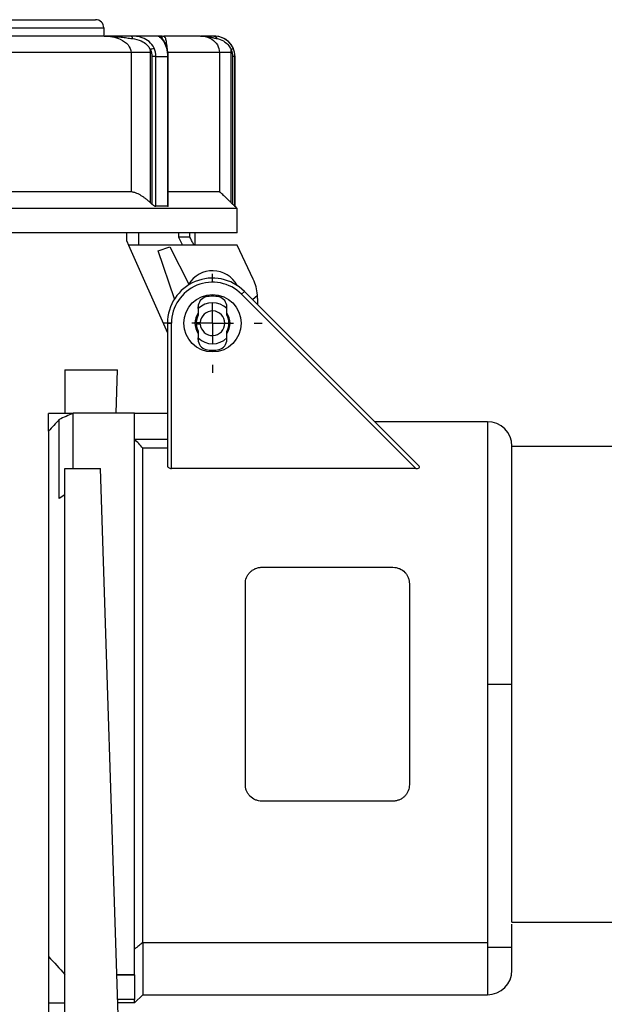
# Model space of a CAD drawing. Header units: inches. Extents: x 0 to 33, y 0 to 25.5.
# Tile 9 of 16: x 14.1 to 16.9, y 12.8 to 17.5. Entities that reach past the tile are written whole.
import ezdxf

# ---------------------------------------------------------------- set-up
doc = ezdxf.new("R2010")
doc.units = ezdxf.units.IN
doc.header["$LTSCALE"] = 3
doc.header["$MEASUREMENT"] = 0
doc.linetypes.add('SLD-Center', pattern=[0.75, 0.6, -0.05, 0.05, -0.05])
doc.linetypes.add('SLD-Solid', pattern=[0])
doc.layers.add('CENTER', color=40, linetype='SLD-Center')
doc.layers.add('DIMENSIONS', color=140, linetype='SLD-Solid', lineweight=25)
doc.styles.add('SLDTEXTSTYLE0', font='GOTHIC.TTF', dxfattribs={"width": 0.913})
doc.dimstyles.new('SLDDIMSTYLE2', dxfattribs={"dimtxt": 0.375, "dimasz": 0.45, "dimexe": 0, "dimexo": 0.0625, "dimgap": 0.09375, "dimtad": 0, "dimtih": 1, "dimtoh": 1, "dimrnd": 1e-09, "dimzin": 12, "dimdsep": 46, "dimtxsty": 'SLDTEXTSTYLE0', "dimsah": 1, "dimcen": 0.09, "dimadec": 0, "dimazin": 3, "dimtfac": 1, "dimtofl": 0, "dimtmove": 0, "dimatfit": 3, "dimfxl": 0, "dimfrac": 2, "dimtolj": 1, "dimtzin": 12, "dimarcsym": 0})
doc.dimstyles.new('SLDDIMSTYLE3', dxfattribs={"dimtxt": 0.375, "dimasz": 0.45, "dimexe": 0, "dimexo": 0.0625, "dimgap": 0.09375, "dimtad": 0, "dimtih": 1, "dimtoh": 1, "dimrnd": 1e-09, "dimzin": 4, "dimdsep": 46, "dimtxsty": 'SLDTEXTSTYLE0', "dimsah": 1, "dimcen": 0.09, "dimadec": 0, "dimazin": 1, "dimtfac": 1, "dimtmove": 0, "dimatfit": 0, "dimfxl": 0, "dimfrac": 2, "dimtolj": 1, "dimtzin": 12, "dimarcsym": 0})

# ---------------------------------------------------------------- blocks, each defined once
blk = doc.blocks.new('_D_3')
at = {"layer": 'DIMENSIONS'}
for p, q in [((11.4501, 16.3102), (11.4501, 10.8734)), ((14.2454, 12.8382), (14.2454, 10.8734)), ((11.4501, 11.2484), (10.5501, 11.2484)), ((14.2454, 11.2484), (15.1454, 11.2484)), ((12.3628, 11.2455), (12.2486, 11.2455)), ((12.2486, 11.2455), (12.2486, 10.6502)), ((13.3326, 11.2455), (13.4469, 11.2455)), ((13.4469, 11.2455), (13.4469, 10.6502)), ((12.2486, 10.6502), (12.3628, 10.6502)), ((13.4469, 10.6502), (13.3326, 10.6502))]:
    blk.add_line(p, q, dxfattribs=at)
for points in [[(11.4501, 11.2484), (11.0001, 11.3384), (11.0001, 11.1584)], [(14.2454, 11.2484), (14.6954, 11.1584), (14.6954, 11.3384)]]:
    blk.add_solid(points, dxfattribs=at)
at = {"layer": 'DIMENSIONS', "char_height": 0.375, "attachment_point": 1, "style": 'SLDTEXTSTYLE0'}
for s, insert in [('2.80', (12.3628, 11.8007)), ('71.0', (12.3628, 11.1292))]:
    blk.add_mtext(s, dxfattribs=dict(at, insert=insert))
blk = doc.blocks.new('_D_4')
at = {"layer": 'DIMENSIONS'}
for p, q in [((18.9698, 13.0523), (18.9698, 10.8734)), ((14.2454, 12.8382), (14.2454, 10.8734)), ((14.2454, 11.2484), (15.541, 11.2484)), ((18.9698, 11.2484), (17.6742, 11.2484)), ((15.9841, 11.2455), (15.8699, 11.2455)), ((15.8699, 11.2455), (15.8699, 10.6502)), ((17.231, 11.2455), (17.3453, 11.2455)), ((17.3453, 11.2455), (17.3453, 10.6502)), ((15.8699, 10.6502), (15.9841, 10.6502)), ((17.3453, 10.6502), (17.231, 10.6502))]:
    blk.add_line(p, q, dxfattribs=at)
for points in [[(14.2454, 11.2484), (14.6954, 11.1584), (14.6954, 11.3384)], [(18.9698, 11.2484), (18.5198, 11.3384), (18.5198, 11.1584)]]:
    blk.add_solid(points, dxfattribs=at)
at = {"layer": 'DIMENSIONS', "char_height": 0.375, "attachment_point": 1, "style": 'SLDTEXTSTYLE0'}
for s, insert in [('4.72', (16.1227, 11.8007)), ('120.0', (15.9841, 11.1292))]:
    blk.add_mtext(s, dxfattribs=dict(at, insert=insert))
blk = doc.blocks.new('_D_5')
at = {"layer": 'DIMENSIONS'}
for p, q in [((22.3832, 13.0382), (22.3832, 9.0061)), ((14.2454, 12.8382), (14.2454, 9.0061)), ((14.2454, 9.3811), (17.2477, 9.3811)), ((17.6908, 9.3782), (17.5766, 9.3782)), ((17.5766, 9.3782), (17.5766, 8.7829)), ((18.9377, 9.3782), (19.052, 9.3782)), ((19.052, 9.3782), (19.052, 8.7829)), ((22.3832, 9.3811), (19.3809, 9.3811)), ((17.5766, 8.7829), (17.6908, 8.7829)), ((19.052, 8.7829), (18.9377, 8.7829))]:
    blk.add_line(p, q, dxfattribs=at)
for points in [[(14.2454, 9.3811), (14.6954, 9.2911), (14.6954, 9.4711)], [(22.3832, 9.3811), (21.9332, 9.4711), (21.9332, 9.2911)]]:
    blk.add_solid(points, dxfattribs=at)
at = {"layer": 'DIMENSIONS', "char_height": 0.375, "attachment_point": 1, "style": 'SLDTEXTSTYLE0'}
for s, insert in [('8.14', (17.8294, 9.9334)), ('206.7', (17.6908, 9.2619))]:
    blk.add_mtext(s, dxfattribs=dict(at, insert=insert))
blk = doc.blocks.new('SW_CENTERMARKSYMBOL_0')
at = {"layer": 'CENTER', "color": 0}
for p, q in [((0, 0.2), (0, 0.2378)), ((0, 0), (0, 0.1)), ((-0.2, 0), (-0.2378, 0)), ((0, 0), (-0.1, 0)), ((0, 0), (0, -0.1)), ((0, 0), (0.1, 0)), ((0.2, 0), (0.2378, 0)), ((0, -0.2), (0, -0.2378))]:
    blk.add_line(p, q, dxfattribs=at)

msp = doc.modelspace()

# ---------------------------------------------------------------- linework, layer by layer
for p, q in [((12.1292, 17.4838), (14.4718, 17.4838)), ((12.0899, 17.4445), (14.5111, 17.4445)), ((14.5111, 17.4445), (14.5111, 17.4051)), ((14.5121, 17.4051), (14.0505, 17.4051)), ((14.772, 17.4051), (14.6422, 17.4051)), ((14.8022, 17.4038), (14.7888, 17.4048)), ((14.7977, 17.4042), (14.7994, 17.4051)), ((14.9757, 17.4051), (14.7994, 17.4051)), ((15.0426, 17.4051), (15.0391, 17.4051)), ((14.6416, 17.3263), (13.9871, 17.3263)), ((14.6416, 17.3263), (14.6416, 16.6571)), ((14.7349, 16.6055), (14.7349, 17.3263)), ((14.7421, 17.3067), (14.7421, 16.599)), ((14.7615, 17.3067), (14.8166, 17.3067)), ((14.7615, 16.5882), (14.7615, 17.3067)), ((15.0659, 17.3263), (14.8159, 17.3263)), ((14.8166, 17.3067), (14.8166, 16.5882)), ((14.8201, 16.5881), (14.8201, 17.3067)), ((15.0659, 17.3263), (15.0659, 16.6571)), ((15.1224, 16.6055), (15.1224, 17.3263)), ((15.1291, 17.3067), (15.1291, 16.599)), ((15.1405, 16.5882), (15.1405, 17.3067)), ((15.1405, 17.3067), (15.141, 17.3067)), ((15.141, 16.5882), (15.141, 17.3067)), ((14.6416, 16.6571), (13.9871, 16.6571)), ((15.0659, 16.6571), (14.8201, 16.6571)), ((14.8166, 16.5882), (14.7615, 16.5882)), ((15.141, 16.5882), (15.1405, 16.5882)), ((15.1509, 16.5783), (15.141, 16.5882)), ((15.1509, 16.5783), (13.3005, 16.5783)), ((15.1509, 16.4602), (15.1509, 16.5783)), ((15.1509, 16.4602), (13.3005, 16.4602)), ((14.621, 16.4208), (14.621, 16.4602)), ((14.679, 16.4011), (14.679, 16.4602)), ((14.8692, 16.4602), (14.8692, 16.4405)), ((14.9241, 16.4405), (14.9241, 16.4602)), ((14.9501, 16.4011), (14.9501, 16.4602)), ((14.621, 16.4208), (14.6298, 16.4011)), ((15.1509, 16.4011), (14.6298, 16.4011)), ((14.6298, 16.4011), (14.8162, 15.9812)), ((14.8692, 16.4405), (14.8886, 16.4011)), ((14.9241, 16.4405), (14.8692, 16.4405)), ((15.2283, 16.2382), (15.1509, 16.4011)), ((14.7717, 16.3744), (14.8275, 16.3937)), ((14.8508, 16.1445), (14.7717, 16.3744)), ((14.8275, 16.3937), (14.9185, 16.215)), ((15.1859, 16.1802), (15.172, 16.1663)), ((15.172, 16.1663), (16.0086, 15.3297)), ((16.023, 15.3431), (15.1859, 16.1802)), ((15.2253, 16.1409), (15.2486, 16.1626)), ((15.2493, 16.1452), (15.2493, 16.1168)), ((14.9639, 16.0974), (14.9639, 16.1054)), ((14.9958, 16.073), (14.9955, 16.0729)), ((15.0539, 16.0822), (15.0538, 16.0823)), ((15.1017, 16.0974), (15.1017, 16.1054)), ((14.8162, 16.0271), (14.8162, 15.3431)), ((14.8162, 16.0271), (14.8359, 16.0271)), ((14.8359, 15.3297), (14.8359, 16.0271)), ((14.9555, 16.0617), (14.9581, 16.0521)), ((15.091, 16.0362), (15.0911, 16.0365)), ((15.1075, 16.0521), (15.11, 16.0617)), ((14.9581, 16.0022), (14.9555, 15.9926)), ((14.9746, 16.018), (14.9745, 16.0177)), ((15.0115, 15.9723), (15.0118, 15.9719)), ((15.0698, 15.9813), (15.0701, 15.9814)), ((15.11, 15.9926), (15.1075, 16.0022)), ((14.9639, 15.9489), (14.9639, 15.9568)), ((15.1017, 15.9489), (15.1017, 15.9568)), ((14.3241, 15.8037), (14.5774, 15.8037)), ((14.3241, 15.8037), (14.3241, 15.5941)), ((14.5707, 15.5953), (14.5774, 15.8037)), ((14.3608, 15.5941), (14.2454, 15.5941)), ((14.2454, 15.5093), (14.2454, 15.5941)), ((14.3635, 15.3299), (14.3635, 15.5953)), ((14.6588, 15.5953), (14.3635, 15.5953)), ((14.6588, 12.9019), (14.6588, 15.5953)), ((14.8162, 15.5941), (14.6588, 15.5941)), ((14.2963, 15.1855), (14.2963, 15.565)), ((16.3517, 15.5547), (15.8114, 15.5547)), ((16.3517, 15.5547), (16.3517, 14.2949)), ((14.2454, 15.5093), (14.2454, 12.9882)), ((14.6588, 15.4714), (14.8162, 15.4714)), ((14.6981, 13.0557), (14.6981, 15.4277)), ((14.8162, 15.4277), (14.6981, 15.4277)), ((16.4698, 14.2949), (16.4698, 15.4366)), ((16.4698, 15.4366), (17.0603, 15.4366)), ((14.3241, 15.3299), (14.4955, 15.3299)), ((14.3241, 12.6882), (14.3241, 15.3299)), ((14.58, 12.7061), (14.4955, 15.3299)), ((16.0086, 15.3297), (14.8359, 15.3297)), ((14.3241, 15.2034), (14.2963, 15.1855)), ((15.269, 14.8559), (15.8989, 14.8559)), ((15.1903, 13.8126), (15.1903, 14.7771)), ((15.9777, 14.7771), (15.9777, 13.8126)), ((16.3517, 14.2949), (16.3517, 13.0557)), ((16.3517, 14.2949), (16.4698, 14.2949)), ((16.4698, 13.1531), (16.4698, 14.2949)), ((15.8989, 13.7338), (15.269, 13.7338)), ((16.4698, 13.1531), (17.0603, 13.1531)), ((16.4698, 13.033), (16.4698, 13.1433)), ((14.6981, 13.0557), (16.3517, 13.0557)), ((14.6981, 13.0557), (14.6981, 12.8047)), ((16.3517, 13.0557), (16.3517, 13.033)), ((16.3517, 13.033), (16.4698, 13.033)), ((16.3517, 13.033), (16.3517, 12.8047)), ((16.4698, 12.9228), (16.4698, 13.033)), ((14.2454, 12.9882), (14.2454, 12.7653)), ((14.5737, 12.9019), (14.6588, 12.9019)), ((14.5737, 12.9007), (14.6588, 12.9007)), ((14.6588, 12.9007), (14.6588, 12.9019)), ((14.6588, 12.9007), (14.6588, 12.7814)), ((14.2454, 12.7653), (14.3241, 12.7653)), ((14.6588, 12.7814), (14.5776, 12.7814)), ((14.6588, 12.7653), (14.5781, 12.7653)), ((14.6588, 12.7653), (14.6981, 12.8047)), ((14.6588, 12.7653), (14.6588, 12.7814)), ((14.6981, 12.8047), (16.3517, 12.8047))]:
    msp.add_line(p, q)
msp.add_circle((15.0328, 16.0271), 0.1378)
for centre, radius, start, end in [((14.4718, 17.4445), 0.0394, 0, 90), ((15.0426, 17.3067), 0.0984, 0, 90), ((15.0328, 16.1453), 0.1339, 28.3304, 148.6076), ((15.0328, 16.0271), 0.2165, 45, 180), ((15.0328, 16.0271), 0.1969, 45, 180), ((15.0328, 16.1452), 0.2165, 4.6076, 25.4268), ((15.0328, 16.1452), 0.2165, 0, 4.6076), ((15.0131, 16.1054), 0.0492, 104.117, 180), ((15.0328, 16.0271), 0.0984, 45.573, 134.427), ((15.0328, 16.0271), 0.1299, 75.883, 104.117), ((15.0525, 16.1054), 0.0492, 0, 75.883), ((15.0328, 16.0271), 0.0846, 144.484, 180), ((15.0328, 16.0271), 0.0591, 183.8226, 176.1774), ((15.0328, 16.0271), 0.0846, 324.484, 35.516), ((15.0328, 16.0271), 0.0846, 180, 215.516), ((15.0328, 16.0271), 0.0787, 151.045, 177.134), ((15.0328, 16.0271), 0.0787, 182.866, 208.955), ((15.0328, 16.0271), 0.0787, 331.045, 28.955), ((15.0328, 16.0271), 0.0984, 225.573, 314.427), ((15.0131, 15.9489), 0.0492, 180, 255.883), ((15.0525, 15.9489), 0.0492, 284.117, 0), ((15.0328, 16.0271), 0.1299, 255.883, 284.117), ((16.3517, 15.4366), 0.1181, 0, 90), ((16.3517, 12.9228), 0.1181, 270, 0)]:
    msp.add_arc(centre, radius, start, end)
for points, knots in [([(14.5121, 17.4051), (14.5403, 17.4051), (14.586, 17.3968), (14.6314, 17.3647), (14.6416, 17.3391), (14.6416, 17.3263)], [3.0982905, 3.0982905, 3.0982905, 3.0982905, 3.4265787, 3.6454374, 3.8642962, 3.8642962, 3.8642962, 3.8642962]), ([(14.5121, 17.4051), (14.5123, 17.4051), (14.5126, 17.4051), (14.5402, 17.4051), (14.5769, 17.4027), (14.6217, 17.3967), (14.6392, 17.3942), (14.648, 17.3931)], [-0.3766637, -0.3766637, -0.3766637, -0.3766637, -0.3749763, -0.3749763, -0.1499905, -0.0749953, 0, 0, 0, 0]), ([(14.6422, 17.4051), (14.6169, 17.4051), (14.5735, 17.4051), (14.5336, 17.4051), (14.517, 17.4051)], [0, 0, 0, 0, 0.5821943, 1, 1, 1, 1]), ([(14.6422, 17.4051), (14.6432, 17.4051), (14.6457, 17.4031), (14.6474, 17.3971), (14.648, 17.3931)], [0, 0, 0, 0, 0.428571, 1, 1, 1, 1]), ([(14.7523, 17.3474), (14.7466, 17.3594), (14.73, 17.3807), (14.6899, 17.4022), (14.6591, 17.4051), (14.6422, 17.4051)], [-0.2873707, -0.2873707, -0.2873707, -0.2873707, -0.2052648, -0.1231589, 0, 0, 0, 0]), ([(14.648, 17.3931), (14.6623, 17.3912), (14.6871, 17.3859), (14.7179, 17.3664), (14.7302, 17.3489), (14.7344, 17.3393)], [-0.2873707, -0.2873707, -0.2873707, -0.2873707, -0.1642118, -0.0821059, 0, 0, 0, 0]), ([(14.772, 17.4051), (14.7741, 17.4051), (14.7879, 17.3993), (14.8064, 17.3654), (14.8113, 17.3474)], [0, 0, 0, 0, 0.164084, 0.287147, 0.287147, 0.287147, 0.287147]), ([(14.7901, 17.3931), (14.7888, 17.3961), (14.784, 17.4024), (14.7764, 17.4051), (14.772, 17.4051)], [0, 0, 0, 0, 0.428571, 1, 1, 1, 1]), ([(14.7907, 17.4051), (14.7868, 17.4051), (14.7772, 17.4051), (14.7739, 17.4051), (14.772, 17.4051)], [0, 0, 0, 0, 0.413715, 1, 1, 1, 1]), ([(14.8157, 17.344), (14.8141, 17.3493), (14.8112, 17.3595), (14.8043, 17.3751), (14.7967, 17.3876), (14.7911, 17.3943), (14.7884, 17.397), (14.7882, 17.397), (14.7881, 17.397)], [0, 0, 0, 0, 0.172877, 0.336912, 0.608909, 0.8034, 0.937092, 1, 1, 1, 1]), ([(14.7908, 17.3952), (14.7912, 17.3977), (14.792, 17.4027), (14.7958, 17.4037), (14.7977, 17.4042)], [0, 0, 0, 0, 0.490516, 1, 1, 1, 1]), ([(14.8155, 17.3429), (14.8152, 17.348), (14.8146, 17.359), (14.8127, 17.3731), (14.8096, 17.3885), (14.8051, 17.4022), (14.8015, 17.404), (14.7994, 17.4051)], [0, 0, 0, 0, 0.109586, 0.236458, 0.379619, 0.648889, 1, 1, 1, 1]), ([(14.9757, 17.4051), (14.995, 17.4051), (15.0268, 17.3968), (15.0587, 17.3647), (15.0659, 17.3391), (15.0659, 17.3263)], [0, 0, 0, 0, 0.3282291, 0.5470486, 0.765868, 0.765868, 0.765868, 0.765868]), ([(14.9757, 17.4051), (14.9758, 17.4051), (14.9759, 17.4051), (14.9913, 17.4051), (15.0115, 17.4027), (15.0375, 17.3967), (15.0483, 17.3942), (15.0539, 17.3931)], [-0.3766995, -0.3766995, -0.3766995, -0.3766995, -0.3750662, -0.3750662, -0.1500265, -0.0750132, 0, 0, 0, 0]), ([(15.0391, 17.4051), (15.0254, 17.4051), (15.0021, 17.4051), (14.9853, 17.4051), (14.9783, 17.4051)], [0, 0, 0, 0, 0.587376, 1, 1, 1, 1]), ([(15.0391, 17.4051), (15.0418, 17.4051), (15.0481, 17.4031), (15.0525, 17.3971), (15.0539, 17.3931)], [0, 0, 0, 0, 0.428571, 1, 1, 1, 1]), ([(15.1315, 17.3474), (15.126, 17.3594), (15.1101, 17.3807), (15.0743, 17.4022), (15.0506, 17.4051), (15.0391, 17.4051)], [-0.2873702, -0.2873702, -0.2873702, -0.2873702, -0.2052644, -0.1231586, 0, 0, 0, 0]), ([(15.0539, 17.3931), (15.0632, 17.3912), (15.0811, 17.3859), (15.1069, 17.3664), (15.1181, 17.3489), (15.1219, 17.3393)], [-0.2873702, -0.2873702, -0.2873702, -0.2873702, -0.1642115, -0.0821058, 0, 0, 0, 0]), ([(14.7523, 17.3474), (14.7506, 17.3468), (14.7452, 17.3447), (14.7381, 17.3412), (14.7344, 17.3393)], [0, 0, 0, 0, 0.428571, 1, 1, 1, 1]), ([(14.8113, 17.3474), (14.814, 17.3466), (14.8161, 17.3448), (14.8157, 17.3424), (14.8155, 17.3418)], [0, 0, 0, 0, 0.5714286, 0.75, 0.75, 0.75, 0.75]), ([(14.82, 17.3067), (14.8198, 17.3131), (14.8194, 17.3261), (14.8169, 17.3381), (14.8156, 17.3441)], [0, 0, 0, 0, 0.49983, 1, 1, 1, 1]), ([(15.1315, 17.3474), (15.1317, 17.3468), (15.1304, 17.3447), (15.1254, 17.3412), (15.1219, 17.3393)], [0, 0, 0, 0, 0.428571, 1, 1, 1, 1]), ([(14.7349, 17.3263), (14.718, 17.3263), (14.7002, 17.3263), (14.6676, 17.3263), (14.6529, 17.3263), (14.6416, 17.3263)], [0, 0, 0, 0, 0.5, 0.5, 1, 1, 1, 1]), ([(14.7615, 17.3067), (14.7593, 17.3067), (14.7563, 17.3067), (14.7495, 17.3067), (14.7457, 17.3067), (14.7421, 17.3067)], [0, 0, 0, 0, 0.5, 0.5, 1, 1, 1, 1]), ([(14.8166, 17.3067), (14.8175, 17.3067), (14.8192, 17.3067), (14.8202, 17.3067), (14.82, 17.3067), (14.82, 17.3067)], [0, 0, 0, 0, 0.479107, 0.958215, 1, 1, 1, 1]), ([(15.1224, 17.3263), (15.1068, 17.3263), (15.0932, 17.3263), (15.0734, 17.3263), (15.0674, 17.3263), (15.0659, 17.3263)], [0, 0, 0, 0, 0.5, 0.5, 1, 1, 1, 1]), ([(15.1405, 17.3067), (15.1404, 17.3067), (15.1392, 17.3067), (15.1352, 17.3067), (15.1324, 17.3067), (15.1291, 17.3067)], [0, 0, 0, 0, 0.5, 0.5, 1, 1, 1, 1]), ([(14.7349, 16.6055), (14.7329, 16.6073), (14.729, 16.6108), (14.7231, 16.6158), (14.7172, 16.6206), (14.7114, 16.6251), (14.7055, 16.6294), (14.6997, 16.6334), (14.6939, 16.6372), (14.6858, 16.6422), (14.6755, 16.6477), (14.6644, 16.6524), (14.6554, 16.6552), (14.6481, 16.6568), (14.6438, 16.657), (14.6416, 16.6571)], [0, 0, 0, 0, 0.067804, 0.133717, 0.197907, 0.260554, 0.321855, 0.382014, 0.441253, 0.499799, 0.63036, 0.753113, 0.837457, 0.919192, 1, 1, 1, 1]), ([(15.1224, 16.6055), (15.1206, 16.6073), (15.1171, 16.6108), (15.1119, 16.6158), (15.107, 16.6206), (15.1023, 16.6251), (15.0979, 16.6294), (15.0936, 16.6334), (15.0897, 16.6372), (15.0843, 16.6422), (15.0782, 16.6477), (15.0728, 16.6524), (15.0693, 16.6552), (15.067, 16.6568), (15.0663, 16.657), (15.0659, 16.6571)], [0, 0, 0, 0, 0.067804, 0.133717, 0.197907, 0.260554, 0.321855, 0.382014, 0.441253, 0.499799, 0.63036, 0.753113, 0.837457, 0.919192, 1, 1, 1, 1]), ([(14.7421, 16.599), (14.743, 16.5982), (14.7447, 16.5967), (14.7473, 16.5947), (14.7497, 16.593), (14.7516, 16.5918), (14.7537, 16.5906), (14.7561, 16.5894), (14.7591, 16.5884), (14.7607, 16.5882), (14.7615, 16.5882)], [0, 0, 0, 0, 0.1417432, 0.2724747, 0.3925077, 0.5022471, 0.5425752, 0.7046849, 0.8558305, 1, 1, 1, 1]), ([(14.8166, 16.5882), (14.8171, 16.5882), (14.8182, 16.5883), (14.8196, 16.5891), (14.8198, 16.5904), (14.82, 16.5913)], [0, 0, 0, 0, 0.250698, 0.510157, 1, 1, 1, 1]), ([(15.1291, 16.599), (15.1299, 16.5982), (15.1314, 16.5967), (15.1335, 16.5947), (15.1352, 16.593), (15.1365, 16.5918), (15.1377, 16.5906), (15.139, 16.5894), (15.1402, 16.5884), (15.1404, 16.5882), (15.1405, 16.5882)], [0, 0, 0, 0, 0.141743, 0.272475, 0.392508, 0.502247, 0.542575, 0.704685, 0.85583, 1, 1, 1, 1]), ([(14.9444, 16.4011), (14.9439, 16.4022), (14.9428, 16.4043), (14.9411, 16.4077), (14.9391, 16.4114), (14.937, 16.4154), (14.9339, 16.4215), (14.9296, 16.4298), (14.926, 16.4369), (14.9241, 16.4405)], [0, 0, 0, 0, 0.089079, 0.182709, 0.281322, 0.385291, 0.494933, 0.739314, 1, 1, 1, 1]), ([(14.9639, 16.0974), (14.9639, 16.0956), (14.9639, 16.0918), (14.9639, 16.0863), (14.9639, 16.0809), (14.9639, 16.0756), (14.9639, 16.0704), (14.9639, 16.067), (14.9639, 16.0653)], [0, 0, 0, 0, 0.1712971, 0.3406524, 0.5080881, 0.6736854, 0.8375876, 1, 1, 1, 1]), ([(15.1017, 16.0653), (15.1017, 16.0678), (15.1017, 16.073), (15.1017, 16.0809), (15.1017, 16.0891), (15.1017, 16.0946), (15.1017, 16.0974)], [0, 0, 0, 0, 0.244185, 0.491945, 0.74381, 1, 1, 1, 1]), ([(14.9541, 16.0311), (14.9553, 16.0311), (14.9575, 16.0311), (14.9604, 16.0311), (14.963, 16.031), (14.9653, 16.031), (14.9672, 16.031), (14.9688, 16.031), (14.9702, 16.031), (14.9712, 16.031), (14.9721, 16.031), (14.9727, 16.031), (14.9732, 16.031), (14.9735, 16.0311), (14.9737, 16.0311), (14.9738, 16.0311), (14.9738, 16.0311), (14.9739, 16.0311)], [0, 0, 0, 0, 0.095993, 0.187792, 0.2754, 0.358816, 0.438043, 0.513081, 0.58393, 0.650593, 0.713067, 0.771355, 0.825456, 0.875371, 0.9211, 0.962642, 1, 1, 1, 1]), ([(14.9739, 16.0232), (14.9738, 16.0232), (14.9738, 16.0232), (14.9731, 16.0232), (14.9718, 16.0232), (14.9695, 16.0233), (14.9659, 16.0232), (14.9608, 16.0232), (14.9564, 16.0232), (14.9541, 16.0232)], [0, 0, 0, 0, 0.08523, 0.189679, 0.313342, 0.456212, 0.618282, 0.799546, 1, 1, 1, 1]), ([(14.9639, 15.989), (14.9639, 15.9864), (14.9639, 15.9813), (14.9639, 15.9733), (14.9639, 15.9652), (14.9639, 15.9596), (14.9639, 15.9568)], [0, 0, 0, 0, 0.244185, 0.491945, 0.74381, 1, 1, 1, 1]), ([(15.1017, 15.9568), (15.1017, 15.9587), (15.1017, 15.9624), (15.1017, 15.9679), (15.1017, 15.9734), (15.1017, 15.9787), (15.1017, 15.9839), (15.1017, 15.9873), (15.1017, 15.989)], [0, 0, 0, 0, 0.171297, 0.340652, 0.508088, 0.673685, 0.837588, 1, 1, 1, 1]), ([(14.8162, 15.3431), (14.8162, 15.3415), (14.8167, 15.34), (14.8184, 15.3369), (14.8197, 15.3355), (14.8231, 15.3329), (14.8252, 15.3318), (14.8302, 15.3302), (14.833, 15.3297), (14.8359, 15.3297)], [0, 0, 0, 0, 0.25, 0.25, 0.5, 0.5, 0.75, 0.75, 1, 1, 1, 1]), ([(16.0086, 15.3297), (16.0116, 15.3297), (16.0145, 15.3299), (16.0201, 15.3312), (16.0226, 15.3322), (16.0258, 15.335), (16.0262, 15.3368), (16.0256, 15.3401), (16.0245, 15.3417), (16.023, 15.3431)], [0, 0, 0, 0, 0.25, 0.25, 0.5, 0.5, 0.75, 0.75, 1, 1, 1, 1]), ([(15.1903, 14.7771), (15.1903, 14.7872), (15.1921, 14.797), (15.1977, 14.811), (15.2, 14.8154), (15.2054, 14.8239), (15.2086, 14.8279), (15.2157, 14.8353), (15.2196, 14.8387), (15.2281, 14.8446), (15.2327, 14.8472), (15.2425, 14.8515), (15.2475, 14.8531), (15.2581, 14.8553), (15.2635, 14.8559), (15.269, 14.8559)], [0, 0, 0, 0, 0.25, 0.25, 0.375, 0.375, 0.5, 0.5, 0.625, 0.625, 0.75, 0.75, 0.875, 0.875, 1, 1, 1, 1]), ([(15.8989, 14.8559), (15.9044, 14.8559), (15.9097, 14.8553), (15.9202, 14.8531), (15.9254, 14.8515), (15.94, 14.8452), (15.9487, 14.839), (15.9593, 14.828), (15.9625, 14.8239), (15.9679, 14.8154), (15.9702, 14.811), (15.9739, 14.8017), (15.9753, 14.7969), (15.9772, 14.7871), (15.9777, 14.7822), (15.9777, 14.7771)], [0, 0, 0, 0, 0.125, 0.125, 0.25, 0.25, 0.5, 0.5, 0.625, 0.625, 0.75, 0.75, 0.875, 0.875, 1, 1, 1, 1]), ([(15.269, 13.7338), (15.2635, 13.7338), (15.2582, 13.7344), (15.2477, 13.7366), (15.2425, 13.7382), (15.228, 13.7445), (15.2192, 13.7507), (15.2086, 13.7617), (15.2055, 13.7658), (15.2, 13.7743), (15.1977, 13.7787), (15.194, 13.788), (15.1926, 13.7928), (15.1907, 13.8026), (15.1903, 13.8075), (15.1903, 13.8126)], [0, 0, 0, 0, 0.125, 0.125, 0.25, 0.25, 0.5, 0.5, 0.625, 0.625, 0.75, 0.75, 0.875, 0.875, 1, 1, 1, 1]), ([(15.9777, 13.8126), (15.9777, 13.8025), (15.9758, 13.7927), (15.9702, 13.7787), (15.9679, 13.7743), (15.9625, 13.7658), (15.9593, 13.7618), (15.9522, 13.7544), (15.9483, 13.751), (15.9398, 13.7451), (15.9352, 13.7425), (15.9254, 13.7382), (15.9204, 13.7366), (15.9099, 13.7344), (15.9044, 13.7338), (15.8989, 13.7338)], [0, 0, 0, 0, 0.25, 0.25, 0.375, 0.375, 0.5, 0.5, 0.625, 0.625, 0.75, 0.75, 0.875, 0.875, 1, 1, 1, 1])]:
    msp.add_open_spline(points, degree=3, knots=knots)
for points in [[(14.7615, 17.3067), (14.7615, 17.3207), (14.7583, 17.3349), (14.7523, 17.3474)], [(14.8113, 17.3474), (14.8147, 17.3349), (14.8166, 17.3207), (14.8166, 17.3067)], [(15.1405, 17.3067), (15.1405, 17.3207), (15.1373, 17.3349), (15.1315, 17.3474)], [(14.7349, 17.3263), (14.7349, 17.3307), (14.7347, 17.335), (14.7343, 17.3393)], [(14.7344, 17.3393), (14.7394, 17.3292), (14.7421, 17.3179), (14.7421, 17.3067)], [(15.1224, 17.3263), (15.1224, 17.3307), (15.1222, 17.335), (15.1219, 17.3393)], [(15.1219, 17.3393), (15.1266, 17.3292), (15.1291, 17.3179), (15.1291, 17.3067)], [(14.7421, 16.599), (14.7397, 16.6012), (14.7373, 16.6034), (14.7349, 16.6055)], [(15.1291, 16.599), (15.1269, 16.6012), (15.1246, 16.6034), (15.1224, 16.6055)], [(14.3635, 15.5953), (14.3408, 15.5851), (14.3184, 15.575), (14.2963, 15.565)], [(14.2963, 15.565), (14.2789, 15.5461), (14.262, 15.5275), (14.2454, 15.5093)], [(14.6981, 15.4277), (14.6853, 15.442), (14.6721, 15.4566), (14.6588, 15.4714)], [(14.6981, 13.0557), (14.6853, 13.0452), (14.6722, 13.0344), (14.6588, 13.0235)], [(14.2454, 12.9882), (14.273, 12.959), (14.2993, 12.9302), (14.3241, 12.9023)]]:
    msp.add_open_spline(points, degree=3)

# ---------------------------------------------------------------- block references
at = {"layer": 'CENTER'}
msp.add_blockref('SW_CENTERMARKSYMBOL_0', (15.0328, 16.0271), dxfattribs=at)

# ---------------------------------------------------------------- dimensions: what is measured, and where the dimension line sits
at = {"layer": 'DIMENSIONS'}
for base, p1, p2, dimstyle, picture, middle in [((11.4501, 11.2484), (14.2454, 12.9882), (11.4501, 16.4602), 'SLDDIMSTYLE3', '_D_3', (12.8477, 11.2484)), ((14.2454, 11.2484), (18.9698, 13.2023), (14.2454, 12.9882), 'SLDDIMSTYLE2', '_D_4', (16.6076, 11.2484)), ((22.3832, 9.3811), (14.2454, 12.9882), (22.3832, 13.1882), 'SLDDIMSTYLE2', '_D_5', (18.3143, 9.3811))]:
    dim = msp.add_linear_dim(base=base, p1=p1, p2=p2, dimstyle=dimstyle, dxfattribs=at)
    dim.commit()
    dim.dimension.update_dxf_attribs({"geometry": picture, "text_midpoint": middle, "dimtype": 160})

doc.saveas('drawing.dxf')
